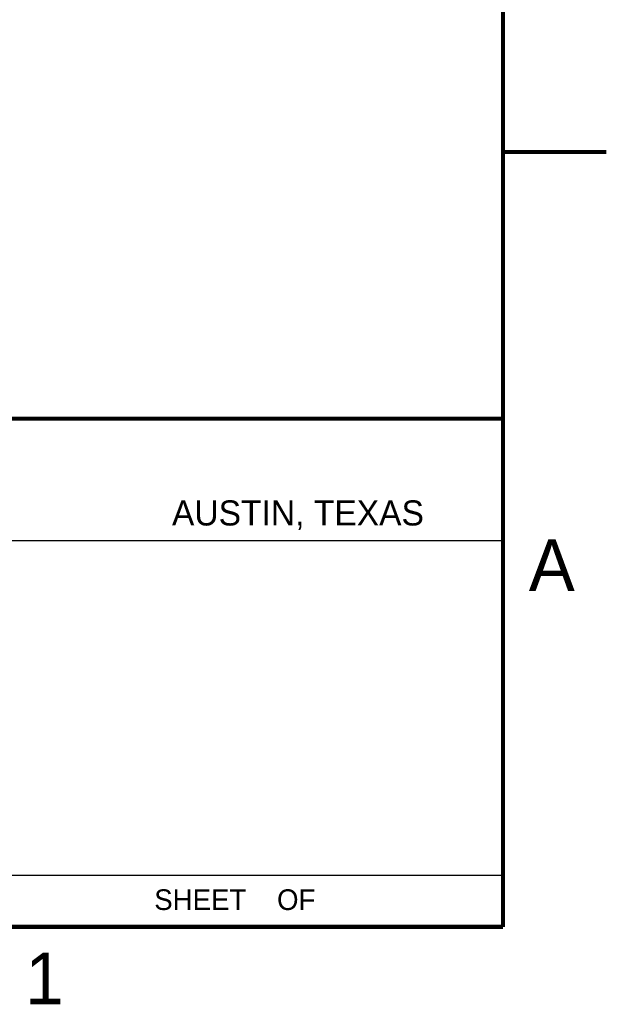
# Model space of a CAD drawing. Header units: inches. Extents: x 0 to 22, y 0 to 17.
# Tile 17 of 20: x 19.2 to 22, y 0.1 to 4.9. Entities that reach past the tile are written whole.
import ezdxf

# ---------------------------------------------------------------- set-up
doc = ezdxf.new("R2010")
doc.units = ezdxf.units.IN
doc.header["$LTSCALE"] = 1.21
doc.header["$MEASUREMENT"] = 0
doc.layers.get('0').update_dxf_attribs({"linetype": 'CONTINUOUS'})
doc.styles.add('TEXTSTYLE_2', font='txt')

msp = doc.modelspace()

# ---------------------------------------------------------------- linework, layer by layer
at = {"color": 2, "linetype": 'CONTINUOUS'}
for p, q in [((16.375, 2.96), (21.5, 2.96)), ((16.7288, 2.37), (21.5, 2.37)), ((16.375, 0.75), (21.5, 0.75))]:
    msp.add_line(p, q, dxfattribs=at)
at = {"color": 7, "linetype": 'CONTINUOUS', "const_width": 0.02}
for points in [[(21.5, 0.5), (21.5, 16.5)], [(22, 4.25), (21.5, 4.25)], [(13.6, 2.9595), (21.5, 2.96)], [(0.5, 0.5), (21.5, 0.5)]]:
    msp.add_lwpolyline(points, dxfattribs=at)

# ---------------------------------------------------------------- texts
at = {"color": 2, "linetype": 'CONTINUOUS', "attachment_point": 1, "line_spacing_factor": 0.9, "style": 'TEXTSTYLE_2'}
for s, insert, char_height, width in [('AUSTIN, TEXAS', (19.898, 2.5642), 0.121576, 1.580488), ('A', (21.625, 2.375), 0.25, 0.25), ('SHEET    OF', (19.8121, 0.6815), 0.1, 1.1), ('1', (19.1875, 0.375), 0.25, 0.25)]:
    msp.add_mtext(s, dxfattribs=dict(at, insert=insert, char_height=char_height, width=width))

doc.saveas('drawing.dxf')
